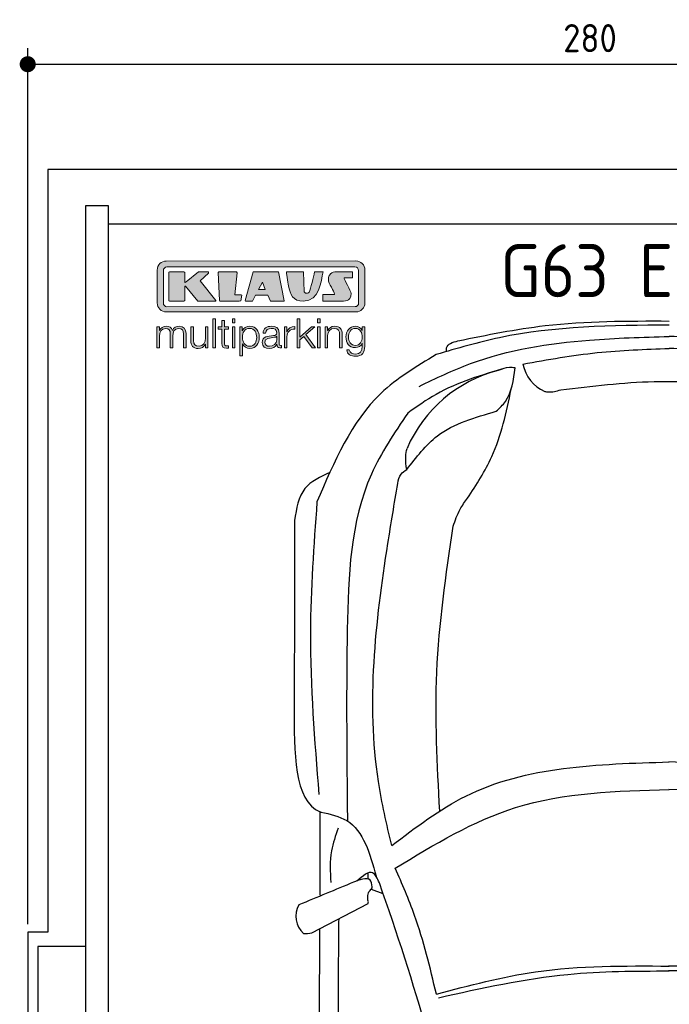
# Model space of a CAD drawing. Header units: millimetres. Extents: x -20 to 3311, y -1152 to 5573.
# Tile 2 of 3: x -20 to 1597, y 3121 to 5573. Entities that reach past the tile are written whole.
import ezdxf

# ---------------------------------------------------------------- set-up
doc = ezdxf.new("R2010")
doc.units = ezdxf.units.MM
for name, color, linetype in [('4', 3, 'Continuous'), ('5', 3, 'Continuous'), ('Car', 10, 'Continuous'), ('Logo', 7, 'Continuous')]:
    doc.layers.add(name, color=color, linetype=linetype)
doc.styles.get("Standard").update_dxf_attribs({"font": 'ISOCP.SHX'})
doc.dimstyles.new('GEN-ISO', dxfattribs={"dimscale": 20, "dimtxt": 3.5, "dimasz": 2, "dimexe": 2, "dimexo": 1, "dimgap": 1.5, "dimtad": 1, "dimdec": 1, "dimdsep": 46, "dimtxsty": 'STANDARD', "dimblk": 'PUNKT', "dimcen": 2, "dimclrd": 256, "dimclre": 256, "dimclrt": 2, "dimadec": 0, "dimazin": 0, "dimtp": 0.1, "dimtm": 0.1, "dimtfac": 0.71, "dimtdec": 1, "dimtmove": 2, "dimatfit": 3, "dimldrblk": 'PUNKT', "dimfxl": 1, "dimtolj": 1, "dimarcsym": 0})

# ---------------------------------------------------------------- blocks, each defined once
blk = doc.blocks.new('PUNKT')
at = {"layer": '4', "color": 0, "linetype": 'ByBlock'}
blk.add_line((-0.5, 0), (-1, 0), dxfattribs=at)
at = {"layer": '4', "color": 0, "linetype": 'ByBlock', "const_width": 0.5}
blk.add_lwpolyline([(-0.25, 0, 1), (0.25, 0, 1)], format="xyb", close=True, dxfattribs=at)
blk = doc.blocks.new('*D3')
at = {"layer": '5', "lineweight": -2}
for p, q in [((0, 3320), (0, 5502.1)), ((2800, 3320), (2800, 5502.1)), ((40, 5462.1), (2760, 5462.1))]:
    blk.add_line(p, q, dxfattribs=at)
at = {"layer": 'DEFPOINTS', "color": 0}
for p in [(2800, 5462.1), (0, 3300), (2800, 3300)]:
    blk.add_point(p, dxfattribs=at)
at = {"layer": '5', "lineweight": -2, "xscale": 40, "yscale": 40, "zscale": 40, "rotation": 180}
blk.add_blockref('PUNKT', (0, 5462.1), dxfattribs=at)
at = {"layer": '5', "lineweight": -2, "xscale": 40, "yscale": 40, "zscale": 40}
blk.add_blockref('PUNKT', (2800, 5462.1), dxfattribs=at)
at = {"layer": '5', "color": 2, "insert": (1400, 5527.1), "char_height": 70, "attachment_point": 5}
blk.add_mtext('280', dxfattribs=at)
blk = doc.blocks.new('KLAUS')
at = {"layer": 'Logo'}
h = blk.add_hatch(color=8, dxfattribs=at)
h.dxf.hatch_style = 2
edge = h.paths.add_edge_path()
edge.add_spline(control_points=[(3.6, 29.09), (2.88, 29.09), (2.3, 28.51), (2.3, 27.8), (2.3, 27.8), (2.3, 16.11), (2.3, 16.11), (2.3, 15.39), (2.88, 14.81), (3.6, 14.81), (3.6, 14.81), (71.16, 14.81), (71.16, 14.81), (71.88, 14.81), (72.46, 15.39), (72.46, 16.11), (72.46, 16.11), (72.46, 27.8), (72.46, 27.8), (72.46, 28.51), (71.88, 29.09), (71.16, 29.09), (71.16, 29.09), (3.6, 29.09), (3.6, 29.09), (3.6, 29.09), (3.6, 29.09), (3.6, 29.09)], knot_values=[0, 0, 0, 0, 1, 1, 1, 2, 2, 2, 3, 3, 3, 4, 4, 4, 5, 5, 5, 6, 6, 6, 7, 7, 7, 8, 8, 8, 9, 9, 9, 9], degree=3, periodic=0)
edge = h.paths.add_edge_path()
edge.add_spline(control_points=[(3.35, 31.23), (3.35, 31.23), (71.47, 31.23), (71.47, 31.23), (73.26, 31.23), (74.71, 29.77), (74.71, 27.99), (74.71, 27.99), (74.71, 16.17), (74.71, 16.17), (74.71, 14.38), (73.26, 12.93), (71.47, 12.93), (71.47, 12.93), (3.35, 12.93), (3.35, 12.93), (1.56, 12.93), (0.11, 14.38), (0.11, 16.17), (0.11, 16.17), (0.11, 27.99), (0.11, 27.99), (0.11, 29.77), (1.56, 31.23), (3.35, 31.23), (3.35, 31.23), (3.35, 31.23), (3.35, 31.23)], knot_values=[0, 0, 0, 0, 1, 1, 1, 2, 2, 2, 3, 3, 3, 4, 4, 4, 5, 5, 5, 6, 6, 6, 7, 7, 7, 8, 8, 8, 9, 9, 9, 9], degree=3, periodic=0)
h = blk.add_hatch(color=8, dxfattribs=at)
h.dxf.hatch_style = 2
edge = h.paths.add_edge_path()
edge.add_spline(control_points=[(4.5, 27.33), (4.5, 27.33), (9.7, 27.33), (9.7, 27.33), (9.84, 27.33), (9.96, 27.22), (9.96, 27.08), (9.96, 27.08), (9.96, 23.69), (9.96, 23.69), (9.96, 23.69), (9.94, 23.64), (10.04, 23.59), (10.14, 23.53), (10.2, 23.57), (10.2, 23.57), (10.2, 23.57), (10.51, 23.75), (10.51, 23.75), (10.51, 23.75), (14.94, 27.33), (14.94, 27.33), (14.94, 27.33), (18.41, 27.33), (18.41, 27.33), (18.41, 27.33), (18.49, 27.33), (18.56, 27.2), (18.65, 27.04), (18.53, 26.91), (18.53, 26.91), (18.53, 26.91), (15.49, 24.11), (15.49, 24.11), (15.49, 24.11), (21.14, 17.06), (21.14, 17.06), (21.14, 17.06), (21.13, 16.91), (21.13, 16.91), (21.08, 16.84), (20.99, 16.82), (20.99, 16.82), (20.99, 16.82), (14.7, 16.82), (14.7, 16.82), (14.7, 16.82), (10.26, 22.17), (10.26, 22.17), (10.26, 22.17), (10.19, 22.24), (10.08, 22.21), (9.97, 22.18), (9.96, 22.11), (9.96, 22.11), (9.96, 22.11), (9.96, 17.08), (9.96, 17.08), (9.96, 16.94), (9.84, 16.82), (9.7, 16.82), (9.7, 16.82), (4.5, 16.82), (4.5, 16.82), (4.36, 16.82), (4.25, 16.94), (4.25, 17.08), (4.25, 17.08), (4.25, 27.08), (4.25, 27.08), (4.25, 27.22), (4.36, 27.33), (4.5, 27.33), (4.5, 27.33), (4.5, 27.33), (4.5, 27.33)], knot_values=[0, 0, 0, 0, 1, 1, 1, 2, 2, 2, 3, 3, 3, 4, 4, 4, 5, 5, 5, 6, 6, 6, 7, 7, 7, 8, 8, 8, 9, 9, 9, 10, 10, 10, 11, 11, 11, 12, 12, 12, 13, 13, 13, 14, 14, 14, 15, 15, 15, 16, 16, 16, 17, 17, 17, 18, 18, 18, 19, 19, 19, 20, 20, 20, 21, 21, 21, 22, 22, 22, 23, 23, 23, 24, 24, 24, 25, 25, 25, 25], degree=3, periodic=0)
h = blk.add_hatch(color=8, dxfattribs=at)
h.dxf.hatch_style = 2
h.paths.add_polyline_path([(22.42, 17.06), (21.97, 27.15), (22.24, 27.33), (28.55, 27.33), (28.86, 26.97), (28.01, 19.08), (30.26, 19.07), (30.44, 18.95), (30.08, 16.95), (29.49, 16.82), (22.6, 16.82)])
h = blk.add_hatch(color=8, dxfattribs=at)
h.paths.add_polyline_path([(36.52, 21.01), (38.93, 21.01), (37.87, 23.57)])
h.paths.add_polyline_path([(34.52, 27.33), (43.65, 27.33), (45.76, 16.94), (45.57, 16.82), (40.83, 16.82), (39.89, 18.95), (35.42, 18.95), (34.27, 16.82), (31.78, 16.82), (31.66, 17)])
h = blk.add_hatch(color=8, dxfattribs=at)
h.dxf.hatch_style = 2
edge = h.paths.add_edge_path()
edge.add_spline(control_points=[(52.69, 27.32), (52.69, 27.32), (52.88, 20.14), (52.88, 20.14), (53.01, 19.89), (53.2, 19.77), (53.43, 19.71), (53.91, 19.59), (54.43, 19.57), (54.64, 20.03), (55.23, 21.34), (56.27, 25.45), (56.6, 27.33), (56.6, 27.33), (59.77, 27.33), (59.77, 27.33), (58.77, 23.9), (58.56, 16.82), (52.63, 16.76), (48.72, 16.72), (48.01, 19.35), (47.27, 22.24), (46.89, 23.68), (46.54, 27.33), (46.54, 27.33), (46.54, 27.33), (52.69, 27.32), (52.69, 27.32), (52.69, 27.32), (52.69, 27.32), (52.69, 27.32)], knot_values=[0, 0, 0, 0, 1, 1, 1, 2, 2, 2, 3, 3, 3, 4, 4, 4, 5, 5, 5, 6, 6, 6, 7, 7, 7, 8, 8, 8, 9, 9, 9, 10, 10, 10, 10], degree=3, periodic=0)
h = blk.add_hatch(color=8, dxfattribs=at)
h.dxf.hatch_style = 2
edge = h.paths.add_edge_path()
edge.add_spline(control_points=[(64.46, 27.33), (64.46, 27.33), (70.31, 27.33), (70.31, 27.33), (70.31, 26.52), (70.31, 26.02), (70.31, 25.12), (70.31, 25.12), (67.3, 25.12), (67.3, 25.12), (67.24, 25.04), (67.25, 25.11), (67.25, 24.91), (67.25, 24.88), (69.73, 20.38), (69.73, 19.57), (69.73, 16.4), (67.22, 16.81), (65.9, 16.82), (65.9, 16.82), (59.59, 16.82), (59.59, 16.82), (59.59, 17.76), (59.59, 18.23), (59.59, 19.14), (59.59, 19.14), (63.75, 19.14), (63.75, 19.14), (63.82, 19.22), (63.81, 19.11), (63.81, 19.31), (63.81, 20.32), (61.58, 23.06), (61.58, 24.63), (61.58, 26.33), (62.83, 27.34), (64.46, 27.33), (64.46, 27.33), (64.46, 27.33), (64.46, 27.33)], knot_values=[0, 0, 0, 0, 1, 1, 1, 2, 2, 2, 3, 3, 3, 4, 4, 4, 5, 5, 5, 6, 6, 6, 7, 7, 7, 8, 8, 8, 9, 9, 9, 10, 10, 10, 11, 11, 11, 12, 12, 12, 13, 13, 13, 13], degree=3, periodic=0)
h = blk.add_hatch(color=30, dxfattribs=at)
h.dxf.hatch_style = 2
edge = h.paths.add_edge_path()
edge.add_spline(control_points=[(0, 0), (0, 0), (0.92, 0), (0.92, 0), (0.92, 0), (0.92, 4.22), (0.92, 4.22), (0.94, 5.8), (1.58, 7), (3.18, 7), (4.35, 7), (4.77, 6.15), (4.76, 5.12), (4.76, 5.12), (4.76, 0), (4.76, 0), (4.76, 0), (5.68, 0), (5.68, 0), (5.68, 0), (5.68, 4.27), (5.68, 4.27), (5.68, 5.68), (6.14, 7), (7.73, 7), (9.05, 7), (9.52, 6.32), (9.52, 5.08), (9.52, 5.08), (9.52, 0), (9.52, 0), (9.52, 0), (10.44, 0), (10.44, 0), (10.44, 0), (10.44, 5.12), (10.44, 5.12), (10.44, 6.91), (9.59, 7.77), (7.94, 7.77), (6.94, 7.77), (5.99, 7.29), (5.54, 6.3), (5.26, 7.29), (4.36, 7.77), (3.37, 7.77), (2.17, 7.77), (1.38, 7.19), (0.89, 6.28), (0.89, 6.28), (0.85, 6.28), (0.85, 6.28), (0.85, 6.28), (0.85, 7.55), (0.85, 7.55), (0.85, 7.55), (0, 7.55), (0, 7.55), (0, 7.55), (0, 0), (0, 0), (0, 0), (0, 0), (0, 0)], knot_values=[0, 0, 0, 0, 1, 1, 1, 2, 2, 2, 3, 3, 3, 4, 4, 4, 5, 5, 5, 6, 6, 6, 7, 7, 7, 8, 8, 8, 9, 9, 9, 10, 10, 10, 11, 11, 11, 12, 12, 12, 13, 13, 13, 14, 14, 14, 15, 15, 15, 16, 16, 16, 17, 17, 17, 18, 18, 18, 19, 19, 19, 20, 20, 20, 21, 21, 21, 21], degree=3, periodic=0)
h = blk.add_hatch(color=30, dxfattribs=at)
h.dxf.hatch_style = 2
edge = h.paths.add_edge_path()
edge.add_spline(control_points=[(18.31, 7.55), (18.31, 7.55), (17.39, 7.55), (17.39, 7.55), (17.39, 7.55), (17.39, 3.59), (17.39, 3.59), (17.39, 2.05), (16.7, 0.56), (15.12, 0.56), (13.66, 0.56), (13.15, 1.27), (13.1, 2.64), (13.1, 2.64), (13.1, 7.55), (13.1, 7.55), (13.1, 7.55), (12.18, 7.55), (12.18, 7.55), (12.18, 7.55), (12.18, 2.65), (12.18, 2.65), (12.18, 0.89), (12.93, -0.22), (14.83, -0.22), (15.96, -0.22), (16.95, 0.35), (17.44, 1.36), (17.44, 1.36), (17.47, 1.36), (17.47, 1.36), (17.47, 1.36), (17.47, 0), (17.47, 0), (17.47, 0), (18.31, 0), (18.31, 0), (18.31, 0), (18.31, 7.55), (18.31, 7.55), (18.31, 7.55), (18.31, 7.55), (18.31, 7.55)], knot_values=[0, 0, 0, 0, 1, 1, 1, 2, 2, 2, 3, 3, 3, 4, 4, 4, 5, 5, 5, 6, 6, 6, 7, 7, 7, 8, 8, 8, 9, 9, 9, 10, 10, 10, 11, 11, 11, 12, 12, 12, 13, 13, 13, 14, 14, 14, 14], degree=3, periodic=0)
h = blk.add_hatch(color=30, dxfattribs=at)
h.dxf.hatch_style = 2
h.paths.add_polyline_path([(20.07, 0), (20.99, 0), (20.99, 10.45), (20.07, 10.45)])
h = blk.add_hatch(color=30, dxfattribs=at)
h.dxf.hatch_style = 2
edge = h.paths.add_edge_path()
edge.add_spline(control_points=[(24.22, 9.82), (24.22, 9.82), (23.3, 9.82), (23.3, 9.82), (23.3, 9.82), (23.3, 7.55), (23.3, 7.55), (23.3, 7.55), (21.98, 7.55), (21.98, 7.55), (21.98, 7.55), (21.98, 6.78), (21.98, 6.78), (21.98, 6.78), (23.3, 6.78), (23.3, 6.78), (23.3, 6.78), (23.3, 1.61), (23.3, 1.61), (23.28, 0.32), (23.71, -0.09), (24.94, -0.09), (25.22, -0.09), (25.48, -0.06), (25.76, -0.06), (25.76, -0.06), (25.76, 0.73), (25.76, 0.73), (25.5, 0.7), (25.23, 0.69), (24.97, 0.69), (24.31, 0.73), (24.22, 1.08), (24.22, 1.68), (24.22, 1.68), (24.22, 6.78), (24.22, 6.78), (24.22, 6.78), (25.76, 6.78), (25.76, 6.78), (25.76, 6.78), (25.76, 7.55), (25.76, 7.55), (25.76, 7.55), (24.22, 7.55), (24.22, 7.55), (24.22, 7.55), (24.22, 9.82), (24.22, 9.82), (24.22, 9.82), (24.22, 9.82), (24.22, 9.82)], knot_values=[0, 0, 0, 0, 1, 1, 1, 2, 2, 2, 3, 3, 3, 4, 4, 4, 5, 5, 5, 6, 6, 6, 7, 7, 7, 8, 8, 8, 9, 9, 9, 10, 10, 10, 11, 11, 11, 12, 12, 12, 13, 13, 13, 14, 14, 14, 15, 15, 15, 16, 16, 16, 17, 17, 17, 17], degree=3, periodic=0)
h = blk.add_hatch(color=30, dxfattribs=at)
h.paths.add_polyline_path([(27.1, 0), (28.03, 0), (28.03, 7.55), (27.1, 7.55)])
h.paths.add_polyline_path([(27.1, 8.98), (28.03, 8.98), (28.03, 10.45), (27.1, 10.45)])
h = blk.add_hatch(color=30, dxfattribs=at)
edge = h.paths.add_edge_path()
edge.add_spline(control_points=[(35.84, 3.78), (35.84, 2.21), (35.12, 0.56), (33.37, 0.56), (31.4, 0.56), (30.72, 2.21), (30.72, 3.78), (30.72, 5.49), (31.33, 7), (33.37, 7), (35.12, 7), (35.84, 5.34), (35.84, 3.78), (35.84, 3.78), (35.84, 3.78), (35.84, 3.78)], knot_values=[0, 0, 0, 0, 1, 1, 1, 2, 2, 2, 3, 3, 3, 4, 4, 4, 5, 5, 5, 5], degree=3, periodic=0)
edge = h.paths.add_edge_path()
edge.add_spline(control_points=[(29.79, -2.8), (29.79, -2.8), (30.72, -2.8), (30.72, -2.8), (30.72, -2.8), (30.72, 1.43), (30.72, 1.43), (30.72, 1.43), (30.74, 1.43), (30.74, 1.43), (31.14, 0.35), (32.24, -0.22), (33.37, -0.22), (35.66, -0.22), (36.76, 1.64), (36.76, 3.78), (36.76, 5.91), (35.66, 7.77), (33.37, 7.77), (32.15, 7.77), (31.1, 7.14), (30.67, 6.12), (30.67, 6.12), (30.64, 6.12), (30.64, 6.12), (30.64, 6.12), (30.64, 7.55), (30.64, 7.55), (30.64, 7.55), (29.79, 7.55), (29.79, 7.55), (29.79, 7.55), (29.79, -2.8), (29.79, -2.8), (29.79, -2.8), (29.79, -2.8), (29.79, -2.8)], knot_values=[0, 0, 0, 0, 1, 1, 1, 2, 2, 2, 3, 3, 3, 4, 4, 4, 5, 5, 5, 6, 6, 6, 7, 7, 7, 8, 8, 8, 9, 9, 9, 10, 10, 10, 11, 11, 11, 12, 12, 12, 12], degree=3, periodic=0)
h = blk.add_hatch(color=30, dxfattribs=at)
edge = h.paths.add_edge_path()
edge.add_spline(control_points=[(43.03, 2.93), (43.04, 1.45), (41.8, 0.56), (40.39, 0.56), (39.53, 0.56), (38.71, 1.13), (38.71, 2.05), (38.71, 3.53), (40.66, 3.51), (42.22, 3.79), (42.47, 3.84), (42.88, 3.91), (43, 4.13), (43, 4.13), (43.03, 4.13), (43.03, 4.13), (43.03, 4.13), (43.03, 2.93), (43.03, 2.93), (43.03, 2.93), (43.03, 2.93), (43.03, 2.93)], knot_values=[0, 0, 0, 0, 1, 1, 1, 2, 2, 2, 3, 3, 3, 4, 4, 4, 5, 5, 5, 6, 6, 6, 7, 7, 7, 7], degree=3, periodic=0)
edge = h.paths.add_edge_path()
edge.add_spline(control_points=[(39.03, 5.24), (39.06, 6.47), (39.91, 7), (41.05, 7), (42.14, 7), (43.03, 6.69), (43.03, 5.45), (43.03, 4.61), (42.6, 4.51), (41.84, 4.42), (39.85, 4.19), (37.79, 4.11), (37.79, 1.99), (37.79, 0.47), (38.93, -0.22), (40.32, -0.22), (41.77, -0.22), (42.43, 0.34), (43.07, 1.32), (43.07, 1.32), (43.1, 1.32), (43.1, 1.32), (43.1, 0.53), (43.25, 0), (44.19, 0), (44.43, 0), (44.58, 0.01), (44.79, 0.06), (44.79, 0.06), (44.79, 0.83), (44.79, 0.83), (44.71, 0.81), (44.6, 0.78), (44.49, 0.78), (44.13, 0.78), (43.95, 0.98), (43.95, 1.33), (43.95, 1.33), (43.95, 5.34), (43.95, 5.34), (43.95, 7.36), (42.5, 7.77), (41.17, 7.77), (39.44, 7.77), (38.2, 7.01), (38.11, 5.24), (38.11, 5.24), (39.03, 5.24), (39.03, 5.24), (39.03, 5.24), (39.03, 5.24), (39.03, 5.24)], knot_values=[0, 0, 0, 0, 1, 1, 1, 2, 2, 2, 3, 3, 3, 4, 4, 4, 5, 5, 5, 6, 6, 6, 7, 7, 7, 8, 8, 8, 9, 9, 9, 10, 10, 10, 11, 11, 11, 12, 12, 12, 13, 13, 13, 14, 14, 14, 15, 15, 15, 16, 16, 16, 17, 17, 17, 17], degree=3, periodic=0)
h = blk.add_hatch(color=30, dxfattribs=at)
h.dxf.hatch_style = 2
edge = h.paths.add_edge_path()
edge.add_spline(control_points=[(45.79, 0), (45.79, 0), (46.71, 0), (46.71, 0), (46.71, 0), (46.71, 4.03), (46.71, 4.03), (46.71, 5.59), (47.85, 6.82), (49.52, 6.73), (49.52, 6.73), (49.52, 7.66), (49.52, 7.66), (48.16, 7.72), (47.14, 7), (46.67, 5.78), (46.67, 5.78), (46.64, 5.78), (46.64, 5.78), (46.64, 5.78), (46.64, 7.55), (46.64, 7.55), (46.64, 7.55), (45.79, 7.55), (45.79, 7.55), (45.79, 7.55), (45.79, 0), (45.79, 0), (45.79, 0), (45.79, 0), (45.79, 0)], knot_values=[0, 0, 0, 0, 1, 1, 1, 2, 2, 2, 3, 3, 3, 4, 4, 4, 5, 5, 5, 6, 6, 6, 7, 7, 7, 8, 8, 8, 9, 9, 9, 10, 10, 10, 10], degree=3, periodic=0)
h = blk.add_hatch(color=30, dxfattribs=at)
h.dxf.hatch_style = 2
h.paths.add_polyline_path([(50.4, 0), (51.32, 0), (51.32, 2.87), (52.82, 4.11), (55.8, 0), (56.96, 0), (53.52, 4.76), (56.74, 7.55), (55.51, 7.55), (51.32, 3.89), (51.32, 10.45), (50.4, 10.45)])
h = blk.add_hatch(color=30, dxfattribs=at)
h.paths.add_polyline_path([(57.74, 0), (58.66, 0), (58.66, 7.55), (57.74, 7.55)])
h.paths.add_polyline_path([(57.74, 8.98), (58.66, 8.98), (58.66, 10.45), (57.74, 10.45)])
h = blk.add_hatch(color=30, dxfattribs=at)
h.dxf.hatch_style = 2
edge = h.paths.add_edge_path()
edge.add_spline(control_points=[(60.41, 0), (60.41, 0), (61.33, 0), (61.33, 0), (61.33, 0), (61.33, 4.41), (61.33, 4.41), (61.36, 5.89), (62.24, 7), (63.7, 7), (65.2, 7), (65.62, 6.02), (65.62, 4.71), (65.62, 4.71), (65.62, 0), (65.62, 0), (65.62, 0), (66.54, 0), (66.54, 0), (66.54, 0), (66.54, 4.86), (66.54, 4.86), (66.54, 6.66), (65.9, 7.77), (63.78, 7.77), (62.71, 7.77), (61.7, 7.16), (61.36, 6.25), (61.36, 6.25), (61.33, 6.25), (61.33, 6.25), (61.33, 6.25), (61.33, 7.55), (61.33, 7.55), (61.33, 7.55), (60.41, 7.55), (60.41, 7.55), (60.41, 7.55), (60.41, 0), (60.41, 0), (60.41, 0), (60.41, 0), (60.41, 0)], knot_values=[0, 0, 0, 0, 1, 1, 1, 2, 2, 2, 3, 3, 3, 4, 4, 4, 5, 5, 5, 6, 6, 6, 7, 7, 7, 8, 8, 8, 9, 9, 9, 10, 10, 10, 11, 11, 11, 12, 12, 12, 13, 13, 13, 14, 14, 14, 14], degree=3, periodic=0)
h = blk.add_hatch(color=30, dxfattribs=at)
edge = h.paths.add_edge_path()
edge.add_spline(control_points=[(71.32, 0.86), (69.62, 0.86), (68.83, 2.34), (68.83, 3.86), (68.83, 5.43), (69.56, 7), (71.32, 7), (73.06, 7), (73.75, 5.34), (73.75, 3.86), (73.75, 2.33), (72.91, 0.86), (71.32, 0.86), (71.32, 0.86), (71.32, 0.86), (71.32, 0.86)], knot_values=[0, 0, 0, 0, 1, 1, 1, 2, 2, 2, 3, 3, 3, 4, 4, 4, 5, 5, 5, 5], degree=3, periodic=0)
edge = h.paths.add_edge_path()
edge.add_spline(control_points=[(74.67, 7.55), (74.67, 7.55), (73.75, 7.55), (73.75, 7.55), (73.75, 7.55), (73.75, 6.25), (73.75, 6.25), (73.75, 6.25), (73.72, 6.25), (73.72, 6.25), (73.35, 7.09), (72.41, 7.77), (71.32, 7.77), (69.13, 7.77), (67.9, 6.05), (67.9, 3.97), (67.9, 1.82), (68.9, 0.09), (71.32, 0.09), (72.4, 0.09), (73.29, 0.72), (73.72, 1.64), (73.72, 1.64), (73.75, 1.64), (73.75, 1.64), (73.75, 1.64), (73.75, 0.61), (73.75, 0.61), (73.75, -1.23), (73.01, -2.24), (71.32, -2.24), (70.29, -2.24), (69.31, -1.85), (69.1, -0.73), (69.1, -0.73), (68.18, -0.73), (68.18, -0.73), (68.31, -2.34), (69.81, -3.02), (71.32, -3.02), (73.79, -3.02), (74.65, -1.64), (74.67, 0.61), (74.67, 0.61), (74.67, 7.55), (74.67, 7.55), (74.67, 7.55), (74.67, 7.55), (74.67, 7.55)], knot_values=[0, 0, 0, 0, 1, 1, 1, 2, 2, 2, 3, 3, 3, 4, 4, 4, 5, 5, 5, 6, 6, 6, 7, 7, 7, 8, 8, 8, 9, 9, 9, 10, 10, 10, 11, 11, 11, 12, 12, 12, 13, 13, 13, 14, 14, 14, 15, 15, 15, 16, 16, 16, 16], degree=3, periodic=0)
at = {"layer": 'Logo', "lineweight": 0}
for points in [[(22.42, 17.06), (21.97, 27.15), (22.24, 27.33), (28.55, 27.33), (28.86, 26.97), (28.01, 19.08), (30.26, 19.07), (30.44, 18.95), (30.08, 16.95), (29.49, 16.82), (22.6, 16.82), (22.42, 17.06), (22.42, 17.06)], [(34.52, 27.33), (43.65, 27.33), (45.76, 16.94), (45.57, 16.82), (40.83, 16.82), (39.89, 18.95), (35.42, 18.95), (34.27, 16.82), (31.78, 16.82), (31.66, 17), (34.52, 27.33), (34.52, 27.33)], [(36.52, 21.01), (38.93, 21.01), (37.87, 23.57), (36.52, 21.01), (36.52, 21.01)], [(20.07, 0), (20.99, 0), (20.99, 10.45), (20.07, 10.45), (20.07, 0), (20.07, 0)], [(27.1, 8.98), (28.03, 8.98), (28.03, 10.45), (27.1, 10.45), (27.1, 8.98), (27.1, 8.98)], [(27.1, 0), (28.03, 0), (28.03, 7.55), (27.1, 7.55), (27.1, 0), (27.1, 0)], [(50.4, 0), (51.32, 0), (51.32, 2.87), (52.82, 4.11), (55.8, 0), (56.96, 0), (53.52, 4.76), (56.74, 7.55), (55.51, 7.55), (51.32, 3.89), (51.32, 10.45), (50.4, 10.45), (50.4, 0), (50.4, 0)], [(57.74, 8.98), (58.66, 8.98), (58.66, 10.45), (57.74, 10.45), (57.74, 8.98), (57.74, 8.98)], [(57.74, 0), (58.66, 0), (58.66, 7.55), (57.74, 7.55), (57.74, 0), (57.74, 0)]]:
    blk.add_lwpolyline(points, dxfattribs=at)
for points, knots in [([(3.35, 31.23), (3.35, 31.23), (71.47, 31.23), (71.47, 31.23), (73.26, 31.23), (74.71, 29.77), (74.71, 27.99), (74.71, 27.99), (74.71, 16.17), (74.71, 16.17), (74.71, 14.38), (73.26, 12.93), (71.47, 12.93), (71.47, 12.93), (3.35, 12.93), (3.35, 12.93), (1.56, 12.93), (0.11, 14.38), (0.11, 16.17), (0.11, 16.17), (0.11, 27.99), (0.11, 27.99), (0.11, 29.77), (1.56, 31.23), (3.35, 31.23), (3.35, 31.23), (3.35, 31.23), (3.35, 31.23)], [0, 0, 0, 0, 1, 1, 1, 2, 2, 2, 3, 3, 3, 4, 4, 4, 5, 5, 5, 6, 6, 6, 7, 7, 7, 8, 8, 8, 9, 9, 9, 9]), ([(3.6, 29.09), (2.88, 29.09), (2.3, 28.51), (2.3, 27.8), (2.3, 27.8), (2.3, 16.11), (2.3, 16.11), (2.3, 15.39), (2.88, 14.81), (3.6, 14.81), (3.6, 14.81), (71.16, 14.81), (71.16, 14.81), (71.88, 14.81), (72.46, 15.39), (72.46, 16.11), (72.46, 16.11), (72.46, 27.8), (72.46, 27.8), (72.46, 28.51), (71.88, 29.09), (71.16, 29.09), (71.16, 29.09), (3.6, 29.09), (3.6, 29.09), (3.6, 29.09), (3.6, 29.09), (3.6, 29.09)], [0, 0, 0, 0, 1, 1, 1, 2, 2, 2, 3, 3, 3, 4, 4, 4, 5, 5, 5, 6, 6, 6, 7, 7, 7, 8, 8, 8, 9, 9, 9, 9]), ([(4.5, 27.33), (4.5, 27.33), (9.7, 27.33), (9.7, 27.33), (9.84, 27.33), (9.96, 27.22), (9.96, 27.08), (9.96, 27.08), (9.96, 23.69), (9.96, 23.69), (9.96, 23.69), (9.94, 23.64), (10.04, 23.59), (10.14, 23.53), (10.2, 23.57), (10.2, 23.57), (10.2, 23.57), (10.51, 23.75), (10.51, 23.75), (10.51, 23.75), (14.94, 27.33), (14.94, 27.33), (14.94, 27.33), (18.41, 27.33), (18.41, 27.33), (18.41, 27.33), (18.49, 27.33), (18.56, 27.2), (18.65, 27.04), (18.53, 26.91), (18.53, 26.91), (18.53, 26.91), (15.49, 24.11), (15.49, 24.11), (15.49, 24.11), (21.14, 17.06), (21.14, 17.06), (21.14, 17.06), (21.13, 16.91), (21.13, 16.91), (21.08, 16.84), (20.99, 16.82), (20.99, 16.82), (20.99, 16.82), (14.7, 16.82), (14.7, 16.82), (14.7, 16.82), (10.26, 22.17), (10.26, 22.17), (10.26, 22.17), (10.19, 22.24), (10.08, 22.21), (9.97, 22.18), (9.96, 22.11), (9.96, 22.11), (9.96, 22.11), (9.96, 17.08), (9.96, 17.08), (9.96, 16.94), (9.84, 16.82), (9.7, 16.82), (9.7, 16.82), (4.5, 16.82), (4.5, 16.82), (4.36, 16.82), (4.25, 16.94), (4.25, 17.08), (4.25, 17.08), (4.25, 27.08), (4.25, 27.08), (4.25, 27.22), (4.36, 27.33), (4.5, 27.33), (4.5, 27.33), (4.5, 27.33), (4.5, 27.33)], [0, 0, 0, 0, 1, 1, 1, 2, 2, 2, 3, 3, 3, 4, 4, 4, 5, 5, 5, 6, 6, 6, 7, 7, 7, 8, 8, 8, 9, 9, 9, 10, 10, 10, 11, 11, 11, 12, 12, 12, 13, 13, 13, 14, 14, 14, 15, 15, 15, 16, 16, 16, 17, 17, 17, 18, 18, 18, 19, 19, 19, 20, 20, 20, 21, 21, 21, 22, 22, 22, 23, 23, 23, 24, 24, 24, 25, 25, 25, 25]), ([(52.69, 27.32), (52.69, 27.32), (52.88, 20.14), (52.88, 20.14), (53.01, 19.89), (53.2, 19.77), (53.43, 19.71), (53.91, 19.59), (54.43, 19.57), (54.64, 20.03), (55.23, 21.34), (56.27, 25.45), (56.6, 27.33), (56.6, 27.33), (59.77, 27.33), (59.77, 27.33), (58.77, 23.9), (58.56, 16.82), (52.63, 16.76), (48.72, 16.72), (48.01, 19.35), (47.27, 22.24), (46.89, 23.68), (46.54, 27.33), (46.54, 27.33), (46.54, 27.33), (52.69, 27.32), (52.69, 27.32), (52.69, 27.32), (52.69, 27.32), (52.69, 27.32)], [0, 0, 0, 0, 1, 1, 1, 2, 2, 2, 3, 3, 3, 4, 4, 4, 5, 5, 5, 6, 6, 6, 7, 7, 7, 8, 8, 8, 9, 9, 9, 10, 10, 10, 10]), ([(64.46, 27.33), (64.46, 27.33), (70.31, 27.33), (70.31, 27.33), (70.31, 26.52), (70.31, 26.02), (70.31, 25.12), (70.31, 25.12), (67.3, 25.12), (67.3, 25.12), (67.24, 25.04), (67.25, 25.11), (67.25, 24.91), (67.25, 24.88), (69.73, 20.38), (69.73, 19.57), (69.73, 16.4), (67.22, 16.81), (65.9, 16.82), (65.9, 16.82), (59.59, 16.82), (59.59, 16.82), (59.59, 17.76), (59.59, 18.23), (59.59, 19.14), (59.59, 19.14), (63.75, 19.14), (63.75, 19.14), (63.82, 19.22), (63.81, 19.11), (63.81, 19.31), (63.81, 20.32), (61.58, 23.06), (61.58, 24.63), (61.58, 26.33), (62.83, 27.34), (64.46, 27.33), (64.46, 27.33), (64.46, 27.33), (64.46, 27.33)], [0, 0, 0, 0, 1, 1, 1, 2, 2, 2, 3, 3, 3, 4, 4, 4, 5, 5, 5, 6, 6, 6, 7, 7, 7, 8, 8, 8, 9, 9, 9, 10, 10, 10, 11, 11, 11, 12, 12, 12, 13, 13, 13, 13]), ([(0, 0), (0, 0), (0.92, 0), (0.92, 0), (0.92, 0), (0.92, 4.22), (0.92, 4.22), (0.94, 5.8), (1.58, 7), (3.18, 7), (4.35, 7), (4.77, 6.15), (4.76, 5.12), (4.76, 5.12), (4.76, 0), (4.76, 0), (4.76, 0), (5.68, 0), (5.68, 0), (5.68, 0), (5.68, 4.27), (5.68, 4.27), (5.68, 5.68), (6.14, 7), (7.73, 7), (9.05, 7), (9.52, 6.32), (9.52, 5.08), (9.52, 5.08), (9.52, 0), (9.52, 0), (9.52, 0), (10.44, 0), (10.44, 0), (10.44, 0), (10.44, 5.12), (10.44, 5.12), (10.44, 6.91), (9.59, 7.77), (7.94, 7.77), (6.94, 7.77), (5.99, 7.29), (5.54, 6.3), (5.26, 7.29), (4.36, 7.77), (3.37, 7.77), (2.17, 7.77), (1.38, 7.19), (0.89, 6.28), (0.89, 6.28), (0.85, 6.28), (0.85, 6.28), (0.85, 6.28), (0.85, 7.55), (0.85, 7.55), (0.85, 7.55), (0, 7.55), (0, 7.55), (0, 7.55), (0, 0), (0, 0), (0, 0), (0, 0), (0, 0)], [0, 0, 0, 0, 1, 1, 1, 2, 2, 2, 3, 3, 3, 4, 4, 4, 5, 5, 5, 6, 6, 6, 7, 7, 7, 8, 8, 8, 9, 9, 9, 10, 10, 10, 11, 11, 11, 12, 12, 12, 13, 13, 13, 14, 14, 14, 15, 15, 15, 16, 16, 16, 17, 17, 17, 18, 18, 18, 19, 19, 19, 20, 20, 20, 21, 21, 21, 21]), ([(18.31, 7.55), (18.31, 7.55), (17.39, 7.55), (17.39, 7.55), (17.39, 7.55), (17.39, 3.59), (17.39, 3.59), (17.39, 2.05), (16.7, 0.56), (15.12, 0.56), (13.66, 0.56), (13.15, 1.27), (13.1, 2.64), (13.1, 2.64), (13.1, 7.55), (13.1, 7.55), (13.1, 7.55), (12.18, 7.55), (12.18, 7.55), (12.18, 7.55), (12.18, 2.65), (12.18, 2.65), (12.18, 0.89), (12.93, -0.22), (14.83, -0.22), (15.96, -0.22), (16.95, 0.35), (17.44, 1.36), (17.44, 1.36), (17.47, 1.36), (17.47, 1.36), (17.47, 1.36), (17.47, 0), (17.47, 0), (17.47, 0), (18.31, 0), (18.31, 0), (18.31, 0), (18.31, 7.55), (18.31, 7.55), (18.31, 7.55), (18.31, 7.55), (18.31, 7.55)], [0, 0, 0, 0, 1, 1, 1, 2, 2, 2, 3, 3, 3, 4, 4, 4, 5, 5, 5, 6, 6, 6, 7, 7, 7, 8, 8, 8, 9, 9, 9, 10, 10, 10, 11, 11, 11, 12, 12, 12, 13, 13, 13, 14, 14, 14, 14]), ([(24.22, 9.82), (24.22, 9.82), (23.3, 9.82), (23.3, 9.82), (23.3, 9.82), (23.3, 7.55), (23.3, 7.55), (23.3, 7.55), (21.98, 7.55), (21.98, 7.55), (21.98, 7.55), (21.98, 6.78), (21.98, 6.78), (21.98, 6.78), (23.3, 6.78), (23.3, 6.78), (23.3, 6.78), (23.3, 1.61), (23.3, 1.61), (23.28, 0.32), (23.71, -0.09), (24.94, -0.09), (25.22, -0.09), (25.48, -0.06), (25.76, -0.06), (25.76, -0.06), (25.76, 0.73), (25.76, 0.73), (25.5, 0.7), (25.23, 0.69), (24.97, 0.69), (24.31, 0.73), (24.22, 1.08), (24.22, 1.68), (24.22, 1.68), (24.22, 6.78), (24.22, 6.78), (24.22, 6.78), (25.76, 6.78), (25.76, 6.78), (25.76, 6.78), (25.76, 7.55), (25.76, 7.55), (25.76, 7.55), (24.22, 7.55), (24.22, 7.55), (24.22, 7.55), (24.22, 9.82), (24.22, 9.82), (24.22, 9.82), (24.22, 9.82), (24.22, 9.82)], [0, 0, 0, 0, 1, 1, 1, 2, 2, 2, 3, 3, 3, 4, 4, 4, 5, 5, 5, 6, 6, 6, 7, 7, 7, 8, 8, 8, 9, 9, 9, 10, 10, 10, 11, 11, 11, 12, 12, 12, 13, 13, 13, 14, 14, 14, 15, 15, 15, 16, 16, 16, 17, 17, 17, 17]), ([(29.79, -2.8), (29.79, -2.8), (30.72, -2.8), (30.72, -2.8), (30.72, -2.8), (30.72, 1.43), (30.72, 1.43), (30.72, 1.43), (30.74, 1.43), (30.74, 1.43), (31.14, 0.35), (32.24, -0.22), (33.37, -0.22), (35.66, -0.22), (36.76, 1.64), (36.76, 3.78), (36.76, 5.91), (35.66, 7.77), (33.37, 7.77), (32.15, 7.77), (31.1, 7.14), (30.67, 6.12), (30.67, 6.12), (30.64, 6.12), (30.64, 6.12), (30.64, 6.12), (30.64, 7.55), (30.64, 7.55), (30.64, 7.55), (29.79, 7.55), (29.79, 7.55), (29.79, 7.55), (29.79, -2.8), (29.79, -2.8), (29.79, -2.8), (29.79, -2.8), (29.79, -2.8)], [0, 0, 0, 0, 1, 1, 1, 2, 2, 2, 3, 3, 3, 4, 4, 4, 5, 5, 5, 6, 6, 6, 7, 7, 7, 8, 8, 8, 9, 9, 9, 10, 10, 10, 11, 11, 11, 12, 12, 12, 12]), ([(39.03, 5.24), (39.06, 6.47), (39.91, 7), (41.05, 7), (42.14, 7), (43.03, 6.69), (43.03, 5.45), (43.03, 4.61), (42.6, 4.51), (41.84, 4.42), (39.85, 4.19), (37.79, 4.11), (37.79, 1.99), (37.79, 0.47), (38.93, -0.22), (40.32, -0.22), (41.77, -0.22), (42.43, 0.34), (43.07, 1.32), (43.07, 1.32), (43.1, 1.32), (43.1, 1.32), (43.1, 0.53), (43.25, 0), (44.19, 0), (44.43, 0), (44.58, 0.01), (44.79, 0.06), (44.79, 0.06), (44.79, 0.83), (44.79, 0.83), (44.71, 0.81), (44.6, 0.78), (44.49, 0.78), (44.13, 0.78), (43.95, 0.98), (43.95, 1.33), (43.95, 1.33), (43.95, 5.34), (43.95, 5.34), (43.95, 7.36), (42.5, 7.77), (41.17, 7.77), (39.44, 7.77), (38.2, 7.01), (38.11, 5.24), (38.11, 5.24), (39.03, 5.24), (39.03, 5.24), (39.03, 5.24), (39.03, 5.24), (39.03, 5.24)], [0, 0, 0, 0, 1, 1, 1, 2, 2, 2, 3, 3, 3, 4, 4, 4, 5, 5, 5, 6, 6, 6, 7, 7, 7, 8, 8, 8, 9, 9, 9, 10, 10, 10, 11, 11, 11, 12, 12, 12, 13, 13, 13, 14, 14, 14, 15, 15, 15, 16, 16, 16, 17, 17, 17, 17]), ([(45.79, 0), (45.79, 0), (46.71, 0), (46.71, 0), (46.71, 0), (46.71, 4.03), (46.71, 4.03), (46.71, 5.59), (47.85, 6.82), (49.52, 6.73), (49.52, 6.73), (49.52, 7.66), (49.52, 7.66), (48.16, 7.72), (47.14, 7), (46.67, 5.78), (46.67, 5.78), (46.64, 5.78), (46.64, 5.78), (46.64, 5.78), (46.64, 7.55), (46.64, 7.55), (46.64, 7.55), (45.79, 7.55), (45.79, 7.55), (45.79, 7.55), (45.79, 0), (45.79, 0), (45.79, 0), (45.79, 0), (45.79, 0)], [0, 0, 0, 0, 1, 1, 1, 2, 2, 2, 3, 3, 3, 4, 4, 4, 5, 5, 5, 6, 6, 6, 7, 7, 7, 8, 8, 8, 9, 9, 9, 10, 10, 10, 10]), ([(60.41, 0), (60.41, 0), (61.33, 0), (61.33, 0), (61.33, 0), (61.33, 4.41), (61.33, 4.41), (61.36, 5.89), (62.24, 7), (63.7, 7), (65.2, 7), (65.62, 6.02), (65.62, 4.71), (65.62, 4.71), (65.62, 0), (65.62, 0), (65.62, 0), (66.54, 0), (66.54, 0), (66.54, 0), (66.54, 4.86), (66.54, 4.86), (66.54, 6.66), (65.9, 7.77), (63.78, 7.77), (62.71, 7.77), (61.7, 7.16), (61.36, 6.25), (61.36, 6.25), (61.33, 6.25), (61.33, 6.25), (61.33, 6.25), (61.33, 7.55), (61.33, 7.55), (61.33, 7.55), (60.41, 7.55), (60.41, 7.55), (60.41, 7.55), (60.41, 0), (60.41, 0), (60.41, 0), (60.41, 0), (60.41, 0)], [0, 0, 0, 0, 1, 1, 1, 2, 2, 2, 3, 3, 3, 4, 4, 4, 5, 5, 5, 6, 6, 6, 7, 7, 7, 8, 8, 8, 9, 9, 9, 10, 10, 10, 11, 11, 11, 12, 12, 12, 13, 13, 13, 14, 14, 14, 14]), ([(74.67, 7.55), (74.67, 7.55), (73.75, 7.55), (73.75, 7.55), (73.75, 7.55), (73.75, 6.25), (73.75, 6.25), (73.75, 6.25), (73.72, 6.25), (73.72, 6.25), (73.35, 7.09), (72.41, 7.77), (71.32, 7.77), (69.13, 7.77), (67.9, 6.05), (67.9, 3.97), (67.9, 1.82), (68.9, 0.09), (71.32, 0.09), (72.4, 0.09), (73.29, 0.72), (73.72, 1.64), (73.72, 1.64), (73.75, 1.64), (73.75, 1.64), (73.75, 1.64), (73.75, 0.61), (73.75, 0.61), (73.75, -1.23), (73.01, -2.24), (71.32, -2.24), (70.29, -2.24), (69.31, -1.85), (69.1, -0.73), (69.1, -0.73), (68.18, -0.73), (68.18, -0.73), (68.31, -2.34), (69.81, -3.02), (71.32, -3.02), (73.79, -3.02), (74.65, -1.64), (74.67, 0.61), (74.67, 0.61), (74.67, 7.55), (74.67, 7.55), (74.67, 7.55), (74.67, 7.55), (74.67, 7.55)], [0, 0, 0, 0, 1, 1, 1, 2, 2, 2, 3, 3, 3, 4, 4, 4, 5, 5, 5, 6, 6, 6, 7, 7, 7, 8, 8, 8, 9, 9, 9, 10, 10, 10, 11, 11, 11, 12, 12, 12, 13, 13, 13, 14, 14, 14, 15, 15, 15, 16, 16, 16, 16]), ([(35.84, 3.78), (35.84, 2.21), (35.12, 0.56), (33.37, 0.56), (31.4, 0.56), (30.72, 2.21), (30.72, 3.78), (30.72, 5.49), (31.33, 7), (33.37, 7), (35.12, 7), (35.84, 5.34), (35.84, 3.78), (35.84, 3.78), (35.84, 3.78), (35.84, 3.78)], [0, 0, 0, 0, 1, 1, 1, 2, 2, 2, 3, 3, 3, 4, 4, 4, 5, 5, 5, 5]), ([(43.03, 2.93), (43.04, 1.45), (41.8, 0.56), (40.39, 0.56), (39.53, 0.56), (38.71, 1.13), (38.71, 2.05), (38.71, 3.53), (40.66, 3.51), (42.22, 3.79), (42.47, 3.84), (42.88, 3.91), (43, 4.13), (43, 4.13), (43.03, 4.13), (43.03, 4.13), (43.03, 4.13), (43.03, 2.93), (43.03, 2.93), (43.03, 2.93), (43.03, 2.93), (43.03, 2.93)], [0, 0, 0, 0, 1, 1, 1, 2, 2, 2, 3, 3, 3, 4, 4, 4, 5, 5, 5, 6, 6, 6, 7, 7, 7, 7]), ([(71.32, 0.86), (69.62, 0.86), (68.83, 2.34), (68.83, 3.86), (68.83, 5.43), (69.56, 7), (71.32, 7), (73.06, 7), (73.75, 5.34), (73.75, 3.86), (73.75, 2.33), (72.91, 0.86), (71.32, 0.86), (71.32, 0.86), (71.32, 0.86), (71.32, 0.86)], [0, 0, 0, 0, 1, 1, 1, 2, 2, 2, 3, 3, 3, 4, 4, 4, 5, 5, 5, 5])]:
    blk.add_open_spline(points, degree=3, knots=knots, dxfattribs=at)

msp = doc.modelspace()

# ---------------------------------------------------------------- linework, layer by layer
msp.add_line((2600, 5063.5), (200, 5063.5))
msp.add_lwpolyline([(2800, 3300), (2750, 3300), (2750, 5200), (50, 5200), (50, 3300), (0, 3300), (0, 1400), (50, 1400), (50, 0), (2750, 0), (2750, 1400), (2800, 1400)], close=True)
for points in [[(145, 5110), (200, 5110), (200, 30), (172.5, 30)], [(145, 250), (145, 5110)], [(200, 5110), (200, 30)], [(145, 3265), (25, 3265), (25, 1465), (145, 1465)]]:
    msp.add_lwpolyline(points)
at = {"layer": 'Car'}
for p, q in [((795.37, 3619.06), (796.34, 3577)), ((728.02, 3392.47), (728.18, 3599.9)), ((847.81, 3432.98), (847.39, 3447.77)), ((855.03, 3407.47), (883.94, 3396.43)), ((707.29, 3298.52), (847.27, 3371.68))]:
    msp.add_line(p, q, dxfattribs=at)
for centre, radius, start, end in [((1326, 4733.91), 94.99, 191.22317, 245.90253), ((1256, 4370.78), 339.38, 104.39541, 156.68545), ((-4962.81, 1344.51), 6197.21, 15.945352, 19.596216), ((726.24, 3339.74), 58.46, 150.8177, 226.89798), ((692.85, 3352.29), 55.62, 263.23473, 285.08957)]:
    msp.add_arc(centre, radius, start, end, dxfattribs=at)
for points, knots in [([(1597.03, 4812.38), (1454.68, 4811.21), (1257.51, 4809.6), (1069.42, 4754.26), (1017.12, 4738.88)], [0, 0, 0, 0, 423.4928418, 586.5833763, 586.5833763, 586.5833763, 586.5833763]), ([(1071.24, 4773.19), (1143.36, 4787.87), (1316.57, 4823.13), (1493.53, 4822.75), (1596.81, 4822.53)], [0, 0, 0, 0, 220.2894534, 529.0699843, 529.0699843, 529.0699843, 529.0699843]), ([(974.39, 4659.8), (1016.55, 4680.04), (1149.6, 4743.93), (1364.39, 4777.42), (1530.94, 4782.19), (1597.12, 4784.08)], [0, 0, 0, 0, 139.9486404, 441.7007564, 640.6521216, 640.6521216, 640.6521216, 640.6521216]), ([(2219.96, 4659.27), (2177.82, 4679.55), (2044.82, 4743.55), (1830.06, 4777.22), (1663.51, 4782.13), (1597.33, 4784.08)], [0, 0, 0, 0, 139.9486404, 441.7007564, 640.6521216, 640.6521216, 640.6521216, 640.6521216]), ([(1043.03, 4746.48), (1042.74, 4749.79), (1041.4, 4764.71), (1058.18, 4769.48), (1071.24, 4773.19)], [0, 0, 0, 0, 9.4355672, 42.5072931, 42.5072931, 42.5072931, 42.5072931]), ([(1017.12, 4738.88), (968.15, 4709.43), (827.99, 4625.14), (762.67, 4471.77), (720.17, 4371.97)], [0, 0, 0, 0, 168.365537, 481.9023638, 481.9023638, 481.9023638, 481.9023638]), ([(1232.82, 4715.42), (1294.46, 4726.33), (1415.01, 4747.68), (1537.34, 4752.09), (1597.13, 4754.25)], [0, 0, 0, 0, 187.5262556, 366.7655398, 366.7655398, 366.7655398, 366.7655398]), ([(1961.57, 4715.11), (1899.95, 4726.07), (1779.42, 4747.52), (1657.09, 4752.04), (1597.3, 4754.25)], [0, 0, 0, 0, 187.5262556, 366.7655398, 366.7655398, 366.7655398, 366.7655398]), ([(1191.29, 4705.79), (1130.97, 4688.04), (1043.25, 4662.24), (969.27, 4609.57), (946.17, 4593.12)], [0, 0, 0, 0, 186.5227216, 271.2276863, 271.2276863, 271.2276863, 271.2276863]), ([(1166.54, 4597.74), (1174.74, 4605.56), (1204.21, 4633.67), (1209.57, 4675.42), (1213.43, 4705.56)], [0, 0, 0, 0, 33.4316052, 120.1693208, 120.1693208, 120.1693208, 120.1693208]), ([(1213.43, 4705.56), (1208.72, 4706.21), (1194.44, 4708.2), (1180.78, 4702.99), (1171.63, 4699.51)], [0, 0, 0, 0, 14.1183333, 42.7794359, 42.7794359, 42.7794359, 42.7794359]), ([(1327.07, 4651.03), (1404.53, 4660.4), (1593.02, 4683.21), (1781.99, 4661.98), (1893.3, 4649.47)], [0, 0, 0, 0, 233.3943149, 567.891299, 567.891299, 567.891299, 567.891299]), ([(1095.04, 4381.17), (1117.11, 4414.9), (1171.26, 4497.7), (1191.62, 4594.95), (1203.68, 4652.58)], [0, 0, 0, 0, 120.0031783, 294.5713116, 294.5713116, 294.5713116, 294.5713116]), ([(1287.21, 4647.19), (1289.91, 4646.71), (1303.21, 4644.33), (1316.48, 4648.06), (1327.07, 4651.03)], [0, 0, 0, 0, 8.1607931, 40.3357332, 40.3357332, 40.3357332, 40.3357332]), ([(946.17, 4593.12), (912.77, 4543.66), (805.56, 4384.88), (792.01, 4035.72), (794.21, 3762.77), (795.37, 3619.06)], [0, 0, 0, 0, 177.0434798, 568.3902132, 1003.585748, 1003.585748, 1003.585748, 1003.585748]), ([(943.75, 4452.33), (967.27, 4483.15), (1023.62, 4556.99), (1113.93, 4582.74), (1166.54, 4597.74)], [0, 0, 0, 0, 113.6549716, 272.306786, 272.306786, 272.306786, 272.306786]), ([(943.75, 4452.33), (942.23, 4463.12), (939.74, 4480.81), (943.04, 4498.29), (944.33, 4505.1)], [0, 0, 0, 0, 32.3883593, 53.0782664, 53.0782664, 53.0782664, 53.0782664]), ([(752.2, 4445.62), (728.53, 4434.57), (677.9, 4410.94), (668.98, 4355.23), (664.23, 4325.57)], [0, 0, 0, 0, 73.7718993, 157.8289351, 157.8289351, 157.8289351, 157.8289351]), ([(921.28, 4417.6), (922.9, 4426.3), (925.68, 4441.26), (938.42, 4449.06), (943.75, 4452.33)], [0, 0, 0, 0, 25.0784399, 43.1020179, 43.1020179, 43.1020179, 43.1020179]), ([(906.15, 3515.99), (893.81, 3569.11), (836.68, 3815.2), (871.99, 4123.79), (912.95, 4367.98), (921.28, 4417.6)], [0, 0, 0, 0, 163.2605713, 756.2228172, 907.4390255, 907.4390255, 907.4390255, 907.4390255]), ([(720.17, 4371.97), (712.22, 4263.52), (694.41, 4020.65), (714.08, 3777.82), (724.96, 3643.42)], [0, 0, 0, 0, 325.7557226, 729.5213164, 729.5213164, 729.5213164, 729.5213164]), ([(1059.27, 4311.21), (1064.26, 4325.76), (1072.86, 4350.85), (1088.48, 4372.2), (1095.04, 4381.17)], [0, 0, 0, 0, 45.7898489, 78.965923, 78.965923, 78.965923, 78.965923]), ([(1025.92, 3602.03), (1019.76, 3717.51), (1007.08, 3954.98), (1041.56, 4190.32), (1059.27, 4311.21)], [0, 0, 0, 0, 346.0264285, 711.5314729, 711.5314729, 711.5314729, 711.5314729]), ([(906.15, 3515.99), (965.98, 3561.39), (1164.24, 3711.85), (1419.25, 3719.1), (1597.29, 3724.16)], [0, 0, 0, 0, 221.9805368, 735.5404903, 735.5404903, 735.5404903, 735.5404903]), ([(2287.23, 3515.4), (2227.44, 3560.86), (2029.31, 3711.49), (1774.31, 3718.95), (1596.26, 3724.16)], [0, 0, 0, 0, 221.9805368, 735.5404903, 735.5404903, 735.5404903, 735.5404903]), ([(915.1, 3459.56), (1012.4, 3518.62), (1221.32, 3645.46), (1466.37, 3652.04), (1597.3, 3655.56)], [0, 0, 0, 0, 335.6578726, 720.7665859, 720.7665859, 720.7665859, 720.7665859]), ([(2278.23, 3458.98), (2180.98, 3518.13), (1972.17, 3645.14), (1727.12, 3651.93), (1596.19, 3655.56)], [0, 0, 0, 0, 335.6578726, 720.7665859, 720.7665859, 720.7665859, 720.7665859]), ([(728.18, 3599.9), (728.4, 3599.84), (729.01, 3599.66), (729.65, 3599.63), (730.04, 3599.62)], [0, 0, 0, 0, 0.7157941, 1.8958435, 1.8958435, 1.8958435, 1.8958435]), ([(730.04, 3599.62), (753.11, 3594.44), (829.51, 3577.28), (851.83, 3496.3), (867.41, 3439.76)], [0, 0, 0, 0, 67.7242349, 224.3316277, 224.3316277, 224.3316277, 224.3316277]), ([(773.25, 3559.51), (766.41, 3540.84), (750.37, 3497.11), (753.17, 3450.42), (754.77, 3423.66)], [0, 0, 0, 0, 59.065939, 138.3898169, 138.3898169, 138.3898169, 138.3898169]), ([(1017.39, 3146.14), (1001.7, 3212.24), (976.22, 3319.66), (932.08, 3420.69), (915.1, 3459.56)], [0, 0, 0, 0, 203.2133467, 330.2395326, 330.2395326, 330.2395326, 330.2395326]), ([(857.9, 3413.35), (856.9, 3420.02), (853.52, 3442.45), (824.4, 3429.21), (811.26, 3424.66)], [0, 0, 0, 0, 17.6737612, 59.3906544, 59.3906544, 59.3906544, 59.3906544]), ([(875.45, 3422.98), (870.58, 3434.11), (858.61, 3461.42), (834.19, 3440.26), (819.71, 3427.73)], [0, 0, 0, 0, 30.3325988, 74.4848098, 74.4848098, 74.4848098, 74.4848098]), ([(854.01, 3406.37), (855.47, 3407.61), (857.71, 3409.51), (857.85, 3412.36), (857.9, 3413.35)], [0, 0, 0, 0, 5.3936357, 8.285754, 8.285754, 8.285754, 8.285754]), ([(846.47, 3383.84), (846.52, 3388.99), (846.6, 3397.46), (851.93, 3403.86), (854.01, 3406.37)], [0, 0, 0, 0, 14.8396852, 24.3889735, 24.3889735, 24.3889735, 24.3889735]), ([(847.27, 3371.68), (847.74, 3373.12), (849.08, 3377.19), (846.18, 3381.18), (846.47, 3383.84)], [0, 0, 0, 0, 4.4179874, 12.4309043, 12.4309043, 12.4309043, 12.4309043]), ([(875.41, 763.13), (854.09, 979.41), (770.1, 1831.52), (772.58, 2688.47), (774.43, 3327.92)], [0, 0, 0, 0, 651.7606985, 2567.8765597, 2567.8765597, 2567.8765597, 2567.8765597]), ([(726.59, 3308.6), (724.78, 2963.88), (722.45, 2396.29), (724.76, 1828.7), (725.97, 1612.91)], [30.2317921, 30.2317921, 30.2317921, 30.2317921, 135.7738464, 200.5104278, 200.5104278, 200.5104278, 200.5104278]), ([(1017.39, 3146.14), (1099.32, 3167.75), (1289.1, 3217.79), (1485.67, 3216.6), (1597.37, 3215.93)], [0, 0, 0, 0, 253.1812978, 586.4098038, 586.4098038, 586.4098038, 586.4098038]), ([(2175.68, 3145.65), (2093.76, 3167.33), (1904.02, 3217.53), (1707.45, 3216.51), (1595.75, 3215.93)], [0, 0, 0, 0, 253.1812978, 586.4098038, 586.4098038, 586.4098038, 586.4098038]), ([(1022.44, 3136.97), (1129.55, 3160.85), (1319.06, 3203.11), (1513.03, 3203.54), (1597.38, 3203.73)], [0, 0, 0, 0, 327.9588467, 580.2944516, 580.2944516, 580.2944516, 580.2944516]), ([(2170.61, 3136.48), (2063.53, 3160.46), (1874.05, 3202.87), (1680.08, 3203.47), (1595.74, 3203.73)], [0, 0, 0, 0, 327.9588467, 580.2944516, 580.2944516, 580.2944516, 580.2944516])]:
    msp.add_open_spline(points, degree=3, knots=knots, dxfattribs=at)
for points in [[(664.23, 4325.57), (664.03, 4172.3), (663.84, 4019.03), (663.65, 3865.76)], [(663.65, 3865.76), (662.91, 3746.89), (662.17, 3628.03), (728.18, 3599.9)], [(811.26, 3424.66), (765.91, 3405.86), (720.56, 3387.05), (675.2, 3368.24)], [(774.43, 3327.92), (774.89, 3330.12), (775.35, 3332.32), (775.77, 3334.31)]]:
    msp.add_open_spline(points, degree=3, dxfattribs=at)

# ---------------------------------------------------------------- block references
at = {"layer": 'Logo', "xscale": 6.929133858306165, "yscale": 6.929133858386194, "zscale": 6.929133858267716, "rotation": 0.0110702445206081}
msp.add_blockref('KLAUS', (321.8, 4755.55), dxfattribs=at)

# ---------------------------------------------------------------- texts
msp.add_text('G63 EB LP=240', height=132).set_placement((1176.64, 4881.86))

# ---------------------------------------------------------------- dimensions: what is measured, and where the dimension line sits
at = {"layer": '5'}
dim = msp.add_linear_dim(base=(2800, 5462.06), p1=(0, 3300), p2=(2800, 3300), dimstyle='GEN-ISO', override={"dimlfac": 0.1, "dimtolj": 0}, dxfattribs=at)
dim.commit()
dim.dimension.update_dxf_attribs({"geometry": '*D3', "text_midpoint": (1400, 5527.06)})

doc.saveas('drawing.dxf')
